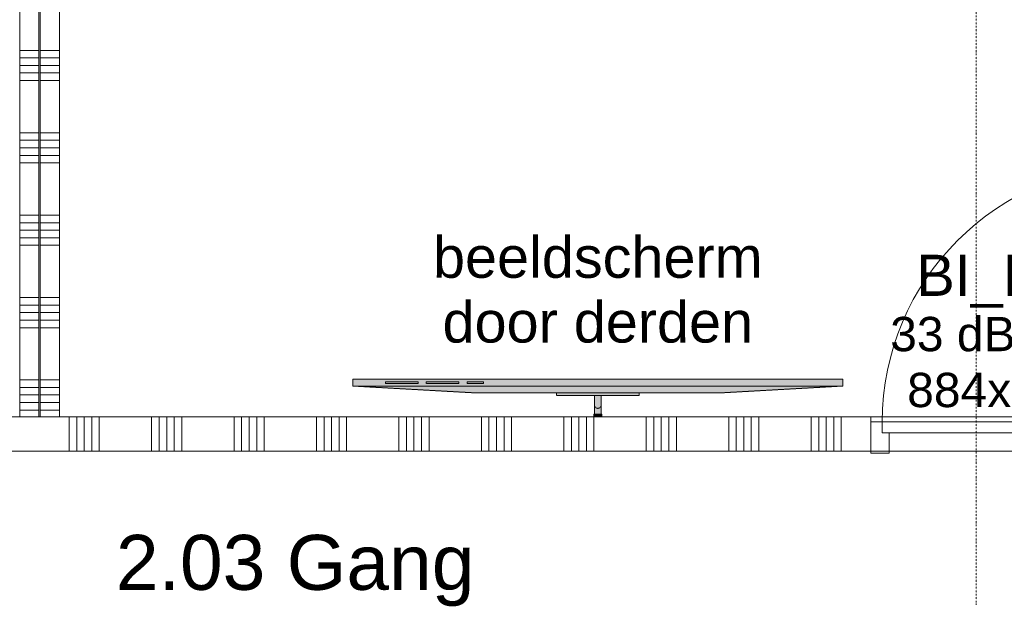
# Model space of a CAD drawing. Extents: x 0 to 92550, y 0 to 59400.
# Tile 47 of 94: x 24759 to 28342, y 39418 to 41521. Entities that reach past the tile are written whole.
import ezdxf
from ezdxf.xclip import XClip

# ---------------------------------------------------------------- set-up
doc = ezdxf.new("R2010")
doc.units = 0
doc.header["$MEASUREMENT"] = 0
doc.header["$XCLIPFRAME"] = 0
doc.linetypes.add('Streep-punt fijn', pattern=[1251.000023, 626.000023, -312.5, 0, -312.5])
doc.linetypes.add('Streeplijn fijn', pattern=[234.119993, 155.999994, -78.119999])
for name, color, linetype in [('ZZ 22 Binnenwand metal stud', 7, 'Continuous'), ('ZZ 34 Balustrades', 7, 'Continuous'), ('ZZ 72 Vaste inrichting', 7, 'Continuous'), ('ZZ A Stramien', 7, 'Continuous'), ('ZZ Info_tekst Algemeen', 7, 'Continuous'), ('ZZ Zone Gebruiksruimten', 7, 'Continuous')]:
    doc.layers.add(name, color=color, linetype=linetype)
doc.styles.add('GENERATED_STYLE_2', font='arial.ttf')

# ---------------------------------------------------------------- blocks, each defined once
blk = doc.blocks.new('*X75')
at = {"layer": 'ZZ 22 Binnenwand metal stud', "color": 7, "linetype": 'Continuous', "lineweight": 5, "ltscale": 0.01}
for p, q in [((24938.9, 40075), (24938.9, 40024)), ((24966.3, 40075), (24966.3, 40024)), ((24993.7, 40075), (24993.7, 40024)), ((25021.2, 40075), (25021.2, 40024)), ((25048.6, 40075), (25048.6, 40024)), ((25238.9, 40075), (25238.9, 40024)), ((25266.3, 40075), (25266.3, 40024)), ((25293.7, 40075), (25293.7, 40024)), ((25321.2, 40075), (25321.2, 40024)), ((25348.6, 40075), (25348.6, 40024)), ((25538.9, 40075), (25538.9, 40024)), ((25566.3, 40075), (25566.3, 40024)), ((25593.7, 40075), (25593.7, 40024)), ((25621.2, 40075), (25621.2, 40024)), ((25648.6, 40075), (25648.6, 40024)), ((25838.9, 40075), (25838.9, 40024)), ((25866.3, 40075), (25866.3, 40024)), ((25893.7, 40075), (25893.7, 40024)), ((25921.2, 40075), (25921.2, 40024)), ((25948.6, 40075), (25948.6, 40024)), ((26138.9, 40075), (26138.9, 40024)), ((26166.3, 40075), (26166.3, 40024)), ((26193.7, 40075), (26193.7, 40024)), ((26221.2, 40075), (26221.2, 40024)), ((26248.6, 40075), (26248.6, 40024)), ((26438.9, 40075), (26438.9, 40024)), ((26466.3, 40075), (26466.3, 40024)), ((26493.7, 40075), (26493.7, 40024)), ((26521.2, 40075), (26521.2, 40024)), ((26548.6, 40075), (26548.6, 40024)), ((26738.9, 40075), (26738.9, 40024)), ((26766.3, 40075), (26766.3, 40024)), ((26793.7, 40075), (26793.7, 40024)), ((26821.2, 40075), (26821.2, 40024)), ((26848.6, 40075), (26848.6, 40024)), ((27038.9, 40075), (27038.9, 40024)), ((27066.3, 40075), (27066.3, 40024)), ((27093.7, 40075), (27093.7, 40024)), ((27121.2, 40075), (27121.2, 40024)), ((27148.6, 40075), (27148.6, 40024)), ((27338.9, 40075), (27338.9, 40024)), ((27366.3, 40075), (27366.3, 40024)), ((27393.7, 40075), (27393.7, 40024)), ((27421.2, 40075), (27421.2, 40024)), ((27448.6, 40075), (27448.6, 40024)), ((27638.9, 40075), (27638.9, 40024)), ((27666.3, 40075), (27666.3, 40024)), ((27693.7, 40075), (27693.7, 40024)), ((27721.2, 40075), (27721.2, 40024)), ((27748.6, 40075), (27748.6, 40024)), ((24938.9, 40024), (24938.9, 39950)), ((24966.3, 40024), (24966.3, 39950)), ((24993.7, 40024), (24993.7, 39950)), ((25021.2, 40024), (25021.2, 39950)), ((25048.6, 40024), (25048.6, 39950)), ((25238.9, 40024), (25238.9, 39950)), ((25266.3, 40024), (25266.3, 39950)), ((25293.7, 40024), (25293.7, 39950)), ((25321.2, 40024), (25321.2, 39950)), ((25348.6, 40024), (25348.6, 39950)), ((25538.9, 40024), (25538.9, 39950)), ((25566.3, 40024), (25566.3, 39950)), ((25593.7, 40024), (25593.7, 39950)), ((25621.2, 40024), (25621.2, 39950)), ((25648.6, 40024), (25648.6, 39950)), ((25838.9, 40024), (25838.9, 39950)), ((25866.3, 40024), (25866.3, 39950)), ((25893.7, 40024), (25893.7, 39950)), ((25921.2, 40024), (25921.2, 39950)), ((25948.6, 40024), (25948.6, 39950)), ((26138.9, 40024), (26138.9, 39950)), ((26166.3, 40024), (26166.3, 39950)), ((26193.7, 40024), (26193.7, 39950)), ((26221.2, 40024), (26221.2, 39950)), ((26248.6, 40024), (26248.6, 39950)), ((26438.9, 40024), (26438.9, 39950)), ((26466.3, 40024), (26466.3, 39950)), ((26493.7, 40024), (26493.7, 39950)), ((26521.2, 40024), (26521.2, 39950)), ((26548.6, 40024), (26548.6, 39950)), ((26738.9, 40024), (26738.9, 39950)), ((26766.3, 40024), (26766.3, 39950)), ((26793.7, 40024), (26793.7, 39950)), ((26821.2, 40024), (26821.2, 39950)), ((26848.6, 40024), (26848.6, 39950)), ((27038.9, 40024), (27038.9, 39950)), ((27066.3, 40024), (27066.3, 39950)), ((27093.7, 40024), (27093.7, 39950)), ((27121.2, 40024), (27121.2, 39950)), ((27148.6, 40024), (27148.6, 39950)), ((27338.9, 40024), (27338.9, 39950)), ((27366.3, 40024), (27366.3, 39950)), ((27393.7, 40024), (27393.7, 39950)), ((27421.2, 40024), (27421.2, 39950)), ((27448.6, 40024), (27448.6, 39950)), ((27638.9, 40024), (27638.9, 39950)), ((27666.3, 40024), (27666.3, 39950)), ((27693.7, 40024), (27693.7, 39950)), ((27721.2, 40024), (27721.2, 39950)), ((27748.6, 40024), (27748.6, 39950))]:
    blk.add_line(p, q, dxfattribs=at)
blk = doc.blocks.new('*X159')
at = {"layer": 'ZZ 22 Binnenwand metal stud', "color": 7, "linetype": 'Continuous', "lineweight": 5, "ltscale": 0.01}
for p, q in [((24833.9, 41409.7), (24903.9, 41409.7)), ((24833.9, 41382.3), (24903.9, 41382.3)), ((24833.9, 41354.9), (24903.9, 41354.9)), ((24833.9, 41327.4), (24903.9, 41327.4)), ((24833.9, 41300), (24903.9, 41300)), ((24833.9, 41109.7), (24903.9, 41109.7)), ((24833.9, 41082.3), (24903.9, 41082.3)), ((24833.9, 41054.9), (24903.9, 41054.9)), ((24833.9, 41027.4), (24903.9, 41027.4)), ((24833.9, 41000), (24903.9, 41000)), ((24833.9, 40809.7), (24903.9, 40809.7)), ((24833.9, 40782.3), (24903.9, 40782.3)), ((24833.9, 40754.9), (24903.9, 40754.9)), ((24833.9, 40727.4), (24903.9, 40727.4)), ((24833.9, 40700), (24903.9, 40700)), ((24833.9, 40509.7), (24903.9, 40509.7)), ((24833.9, 40482.3), (24903.9, 40482.3)), ((24833.9, 40454.9), (24903.9, 40454.9)), ((24833.9, 40427.4), (24903.9, 40427.4)), ((24833.9, 40400), (24903.9, 40400)), ((24833.9, 40209.7), (24903.9, 40209.7)), ((24833.9, 40182.3), (24903.9, 40182.3)), ((24833.9, 40154.9), (24903.9, 40154.9)), ((24833.9, 40127.4), (24903.9, 40127.4)), ((24833.9, 40100), (24903.9, 40100))]:
    blk.add_line(p, q, dxfattribs=at)
blk = doc.blocks.new('*X160')
at = {"layer": 'ZZ 22 Binnenwand metal stud', "color": 7, "linetype": 'Continuous', "lineweight": 5, "ltscale": 0.01}
for p, q in [((24758.9, 41409.7), (24828.9, 41409.7)), ((24758.9, 41382.3), (24828.9, 41382.3)), ((24758.9, 41354.9), (24828.9, 41354.9)), ((24758.9, 41327.4), (24828.9, 41327.4)), ((24758.9, 41300), (24828.9, 41300)), ((24758.9, 41109.7), (24828.9, 41109.7)), ((24758.9, 41082.3), (24828.9, 41082.3)), ((24758.9, 41054.9), (24828.9, 41054.9)), ((24758.9, 41027.4), (24828.9, 41027.4)), ((24758.9, 41000), (24828.9, 41000)), ((24758.9, 40809.7), (24828.9, 40809.7)), ((24758.9, 40782.3), (24828.9, 40782.3)), ((24758.9, 40754.9), (24828.9, 40754.9)), ((24758.9, 40727.4), (24828.9, 40727.4)), ((24758.9, 40700), (24828.9, 40700)), ((24758.9, 40509.7), (24828.9, 40509.7)), ((24758.9, 40482.3), (24828.9, 40482.3)), ((24758.9, 40454.9), (24828.9, 40454.9)), ((24758.9, 40427.4), (24828.9, 40427.4)), ((24758.9, 40400), (24828.9, 40400)), ((24758.9, 40209.7), (24828.9, 40209.7)), ((24758.9, 40182.3), (24828.9, 40182.3)), ((24758.9, 40154.9), (24828.9, 40154.9)), ((24758.9, 40127.4), (24828.9, 40127.4)), ((24758.9, 40100), (24828.9, 40100))]:
    blk.add_line(p, q, dxfattribs=at)
blk = doc.blocks.new('Drawing_1_1', base_point=(5738.9, 6500))
at = {"layer": 'ZZ 72 Vaste inrichting', "linetype": 'Continuous', "lineweight": 0, "true_color": 0xffffff}
for points in [[(25971, 40212.5), (25971, 40187.5), (26416.9, 40162.5), (27308.5, 40162.5), (27754.1, 40187.5), (27754.1, 40212.5)], [(26712.7, 40152.5), (27012.7, 40152.5), (27012.7, 40162.5), (26712.7, 40162.5)], [(26850.1, 40085), (26875.2, 40085), (26875.2, 40152.5), (26850.1, 40152.5)], [(26847.6, 40075), (26877.6, 40075), (26877.6, 40085), (26847.6, 40085)]]:
    blk.add_hatch(color=7, dxfattribs=at).paths.add_polyline_path(points)
at = {"layer": 'ZZ 22 Binnenwand metal stud', "color": 7, "linetype": 'Continuous', "lineweight": 15, "ltscale": 0.01}
for p, q in [((24828.9, 40075), (24828.9, 47800)), ((24833.9, 40075), (24833.9, 47800)), ((27855.9, 40057), (27855.9, 40075)), ((27855.9, 40057), (27855.9, 40075)), ((27855.9, 39950), (27855.9, 40057)), ((27855.9, 39950), (27855.9, 40057)), ((27855.9, 39950), (27855.9, 40057))]:
    blk.add_line(p, q, dxfattribs=at)
at = {"layer": 'ZZ 22 Binnenwand metal stud', "color": 7, "linetype": 'Continuous', "lineweight": 9, "ltscale": 0.01}
for p, q in [((27897.9, 40057), (27855.9, 40057)), ((27855.9, 40057), (27855.9, 39943)), ((27897.9, 40017), (27897.9, 40057)), ((27897.9, 40057), (28831.9, 40057)), ((27897.9, 40017), (27897.9, 40057)), ((27922.9, 40017), (27897.9, 40017)), ((28831.9, 40017), (27897.9, 40017)), ((27922.9, 39943), (27922.9, 40017)), ((27855.9, 39943), (27922.9, 39943))]:
    blk.add_line(p, q, dxfattribs=at)
at = {"layer": 'ZZ 22 Binnenwand metal stud', "color": 7, "linetype": 'Continuous', "lineweight": 15, "ltscale": 0.01, "flags": 128}
for points in [[(24758.9, 47800), (24758.9, 40075)], [(24903.9, 40075), (24903.9, 47800)], [(27855.9, 40075), (24758.9, 40075)], [(24828.9, 40075), (24758.9, 40075)], [(24903.9, 40075), (24833.9, 40075)], [(24758.9, 39950), (27855.9, 39950)]]:
    blk.add_lwpolyline(points, dxfattribs=at)
at = {"layer": 'ZZ 22 Binnenwand metal stud', "color": 7, "linetype": 'Continuous', "lineweight": 5, "ltscale": 0.01, "flags": 128}
blk.add_lwpolyline([(24833.9, 40075), (24828.9, 40075)], dxfattribs=at)
at = {"layer": 'ZZ 22 Binnenwand metal stud', "color": 7, "linetype": 'Continuous', "lineweight": 9, "ltscale": 0.01}
blk.add_arc((28831.9, 40057), 934, 90, 180, dxfattribs=at)
at = {"layer": 'ZZ 72 Vaste inrichting', "color": 174, "linetype": 'Streeplijn fijn', "lineweight": 5, "ltscale": 0.01, "true_color": 0x0000aa, "flags": 128}
for points in [[(27754.1, 40212.5), (25971.1, 40212.5)], [(25971.1, 40212.5), (25971.1, 40187.5)], [(26089.9, 40202.5), (26208.9, 40202.5)], [(26089.9, 40196.2), (26089.9, 40202.5)], [(26208.9, 40202.5), (26208.9, 40196.2)], [(26238.5, 40202.5), (26357.3, 40202.5)], [(26238.5, 40196.2), (26238.5, 40202.5)], [(26357.3, 40202.5), (26357.3, 40196.2)], [(26387.1, 40202.5), (26446.5, 40202.5)], [(26387.1, 40196.2), (26387.1, 40202.5)], [(26446.5, 40202.5), (26446.5, 40196.2)], [(27754.1, 40187.5), (27754.1, 40212.5)], [(25971.1, 40187.5), (26416.8, 40162.5)], [(27754.1, 40187.5), (25971.1, 40187.5)], [(26208.9, 40196.2), (26089.8, 40196.2)], [(26357.3, 40196.2), (26238.4, 40196.2)], [(26446.5, 40196.2), (26387.1, 40196.2)], [(27308.5, 40162.5), (27754.1, 40187.5)], [(26416.9, 40162.5), (27308.5, 40162.5)], [(27012.7, 40162.5), (26712.7, 40162.5)], [(26712.7, 40162.5), (26712.7, 40152.5)], [(26712.7, 40152.5), (27012.7, 40152.5)], [(26875.1, 40152.5), (26850.1, 40152.5)], [(26850.1, 40152.5), (26850.1, 40085)], [(26875.1, 40085), (26875.1, 40152.5)], [(27012.7, 40152.5), (27012.7, 40162.5)], [(26877.7, 40085), (26847.7, 40085)], [(26847.7, 40085), (26847.7, 40075)], [(26847.7, 40075), (26877.6, 40075)], [(26850.1, 40085), (26875, 40085)], [(26877.7, 40075), (26877.7, 40085)]]:
    blk.add_lwpolyline(points, dxfattribs=at)
blk.add_lwpolyline([(26875.1, 40118.7, -0.414214), (26862.6, 40106.3, -0.414214), (26850.1, 40118.7)], format="xyb", dxfattribs=at)
at = {"layer": 'ZZ A Stramien', "color": 7, "linetype": 'Streep-punt fijn', "lineweight": 9, "ltscale": 0.01}
blk.add_line((28238.9, 6500), (28238.9, 52900), dxfattribs=at)
at = {"layer": 'ZZ Zone Gebruiksruimten', "color": 255, "linetype": 'Continuous', "lineweight": 0, "ltscale": 0.01, "flags": 128}
for points in [[(19868.9, 40075), (24758.9, 40075), (24758.9, 47800), (20874.8, 47800), (19868.9, 46980)], [(28873.9, 40075), (28873.9, 47800), (24903.9, 47800), (24903.9, 40075)], [(23688.9, 39950), (23688.9, 38450), (29673.9, 38450), (29673.9, 39950)]]:
    blk.add_lwpolyline(points, close=True, dxfattribs=at)
at = {"layer": 'ZZ 34 Balustrades', "color": 7, "linetype": 'Continuous', "lineweight": 25, "ltscale": 0.01}
for name in ['*X160', '*X159', '*X75']:
    blk.add_blockref(name, (0, 0), dxfattribs=at)
at = {"layer": 'ZZ 22 Binnenwand metal stud', "color": 7, "linetype": 'Continuous', "lineweight": 5, "attachment_point": 1, "style": 'GENERATED_STYLE_2'}
for s, insert, char_height in [('\\A1;{\\pql;\\fArial|b0|i0|c0|p0;\\W1.000000;BI_H14}', (28021.8, 40665.7), 150), ('\\A1;{\\pql;\\fArial|b0|i0|c0|p0;\\W1.000000;33 dB/Rw,p}', (27926.5, 40439.3), 125), ('\\A1;{\\pql;\\fArial|b0|i0|c0|p0;\\W1.000000;884x2318}', (27988.3, 40235.7), 125)]:
    blk.add_mtext(s, dxfattribs=dict(at, insert=insert, char_height=char_height))
at = {"layer": 'ZZ Info_tekst Algemeen', "color": 174, "linetype": 'Continuous', "lineweight": 5, "true_color": 0x0000aa, "insert": (26862.6, 40343.7), "char_height": 150, "attachment_point": 8, "line_spacing_factor": 0.942897, "style": 'GENERATED_STYLE_2'}
blk.add_mtext('\\A1;{\\pqc;\\fArial|b0|i0|c0|p0;\\W1.000000;beeldscherm\\P\\pqc;\\fArial|b0|i0|c0|p0;\\W1.000000;door derden}', dxfattribs=at)
at = {"layer": 'ZZ Zone Gebruiksruimten', "color": 7, "linetype": 'Continuous', "lineweight": 5, "insert": (25109.1, 39645.4), "char_height": 200, "attachment_point": 1, "style": 'GENERATED_STYLE_2'}
blk.add_mtext('\\A1;{\\pql;\\pt0;\\fArial|b0|i0|c0|p0;\\W1.000000;2.03 Gang}', dxfattribs=at)

msp = doc.modelspace()

# ---------------------------------------------------------------- block references
at = {"color": 7, "linetype": 'Continuous', "lineweight": 25, "ltscale": 0.01}
ref = msp.add_blockref('Drawing_1_1', (5738.9, 6500), dxfattribs=at)
XClip(ref).set_block_clipping_path([(1000, 1000), (74950, 58400)])

doc.saveas('drawing.dxf')
